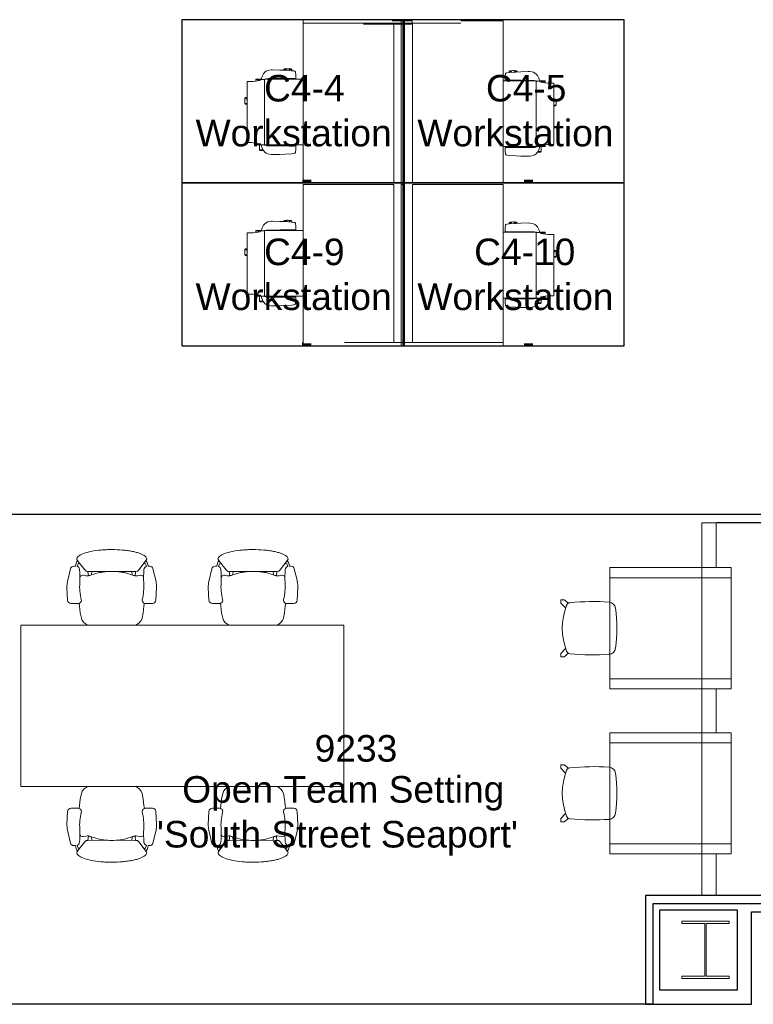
# Model space of a CAD drawing. Header units: inches. Extents: x -1 to 4727, y -3 to 1727.
# Tile 44 of 163: x 1258 to 1476, y 1146 to 1439. Entities that reach past the tile are written whole.
import ezdxf

# ---------------------------------------------------------------- set-up
doc = ezdxf.new("R2010")
doc.units = ezdxf.units.IN
doc.header["$LTSCALE"] = 42
doc.header["$MEASUREMENT"] = 0
doc.layers.get('0').update_dxf_attribs({"linetype": 'CONTINUOUS'})
for name, color, linetype in [('I-FURN', 8, 'CONTINUOUS'), ('I-FURN-CHAR', 9, 'CONTINUOUS'), ('I-WALL', 8, 'CONTINUOUS'), ('Room Names & IDs', 7, 'CONTINUOUS'), ('S-COLS', 7, 'CONTINUOUS'), ('triLabelLayer', 7, 'CONTINUOUS'), ('triSpaceLayer', 7, 'CONTINUOUS')]:
    doc.layers.add(name, color=color, linetype=linetype)
doc.styles.add('PDF Helvetica', font='Helvetica.ttf')
doc.styles.get("Standard").update_dxf_attribs({"font": 'romans.shx'})

# ---------------------------------------------------------------- blocks, each defined once
blk = doc.blocks.new('Chair - Task - Herman Miller - Aeron - Default-V308-FURNITURE PLAN - FLOOR 09 - WEST')
at = {"lineweight": 9}
for p, q in [((-5.69, 12.24), (-1.86, 13.15)), ((-0.16, 13.31), (3.68, 13.11)), ((4.63, 12.11), (4.63, 10.03)), ((-8.29, 10.29), (-8.1, 10.14)), ((-7.44, 9.64), (-8.1, 10.14)), ((-7.44, 9.64), (-5.32, 8.01)), ((-6.97, 10.69), (-6.47, 10.79)), ((-6.39, 10.29), (-6.69, 10.2)), ((-6.47, 10.79), (-6.46, 11.29)), ((-3.74, 8.65), (-3.61, 9.19)), ((-3.61, 9.19), (-3.5, 9.32)), ((-3.5, 9.32), (-3.23, 9.47)), ((4.56, 9.69), (5.45, 9.57)), ((5.45, 9.57), (7.37, 9.36)), ((7.37, 9.36), (9.02, 8.99)), ((9.02, 8.99), (9.73, 8.75)), ((-5.32, 8.01), (-4.97, 7.6)), ((-4.97, 7.6), (-4.91, 7.07)), ((-3.57, 6.95), (-4.91, 7.07)), ((-4.91, 7.07), (-4.89, 1.3)), ((-4.91, 5.96), (-3.89, 6.02)), ((-4.56, 3.74), (-3.8, 6.31)), ((-3.8, 6.31), (-3.57, 6.9)), ((-3.74, 8.54), (-3.74, 8.65)), ((-3.63, 7.72), (-3.74, 8.54)), ((-3.57, 7.19), (-3.63, 7.72)), ((-3.57, 6.9), (-3.57, 7.19)), ((9.73, 8.75), (10.41, 8.19)), ((10.41, 8.19), (11.03, 7.34)), ((11.03, 7.34), (11.07, 7.25)), ((-4.89, 1.3), (-4.62, 3.39)), ((-4.62, 3.39), (-4.56, 3.74)), ((-4.89, -1.3), (-4.91, -7.07)), ((-4.62, -3.39), (-4.89, -1.3)), ((-4.56, -3.74), (-4.62, -3.39)), ((-3.8, -6.31), (-4.56, -3.74)), ((-5.32, -8.01), (-7.44, -9.64)), ((-4.97, -7.6), (-5.32, -8.01)), ((-4.91, -7.07), (-4.97, -7.6)), ((-4.91, -5.96), (-3.89, -6.02)), ((-3.57, -6.95), (-4.91, -7.07)), ((-3.57, -6.9), (-3.8, -6.31)), ((-3.74, -8.54), (-3.63, -7.72)), ((-3.74, -8.65), (-3.74, -8.54)), ((-3.61, -9.19), (-3.74, -8.65)), ((-3.63, -7.72), (-3.57, -7.19)), ((-3.57, -7.19), (-3.57, -6.9)), ((9.73, -8.75), (9.02, -8.99)), ((10.41, -8.19), (9.73, -8.75)), ((11.03, -7.34), (10.41, -8.19)), ((11.07, -7.25), (11.03, -7.34)), ((-8.1, -10.14), (-8.29, -10.29)), ((-8.1, -10.14), (-7.44, -9.64)), ((-6.47, -10.79), (-6.97, -10.69)), ((-6.69, -10.2), (-6.39, -10.29)), ((-6.46, -11.29), (-6.47, -10.79)), ((-3.5, -9.32), (-3.61, -9.19)), ((-3.23, -9.47), (-3.5, -9.32)), ((5.45, -9.57), (4.56, -9.69)), ((4.63, -10.03), (4.63, -12.11)), ((7.37, -9.36), (5.45, -9.57)), ((9.02, -8.99), (7.37, -9.36)), ((-1.86, -13.15), (-5.69, -12.24)), ((3.68, -13.11), (-0.16, -13.31))]:
    blk.add_line(p, q, dxfattribs=at)
for centre, radius, start, end in [((-5.46, 11.27), 1, 103.3925, 178.698), ((-0.47, 7.31), 6, 87.0643, 103.3925), ((3.63, 12.11), 1, 0, 87.0643), ((-8.57, 9.93), 0.45, 52.4809, 89.3775), ((-6.72, 8.74), 1.96, 97.4331, 134.5669), ((-6.33, 8.94), 1.31, 105.9454, 147.8944), ((-5.34, 10.69), 1.13, 200.7831, 264.9363), ((-3.13, 35.67), 26.21, 264.9363, 273.5466), ((-0.51, -6.46), 16, 75.7341, 93.5466), ((3.66, 9.96), 0.937, 255.7341, 335.4422), ((3.63, 10.03), 1, 332.4862, 0), ((17.99, -0.99), 22.97, 159.7776, 162.2357), ((27.52, 0), 32.43, 177.709, 182.291), ((17.99, 0.99), 22.97, 197.7643, 200.2224), ((-8.57, -9.93), 0.45, 270.6225, 307.5191), ((-6.72, -8.74), 1.96, 225.4331, 262.5669), ((-6.33, -8.94), 1.31, 212.1056, 254.0546), ((-5.46, -11.27), 1, 181.302, 256.6075), ((-5.34, -10.69), 1.13, 95.0637, 159.2169), ((-3.13, -35.67), 26.21, 86.4534, 95.0637), ((-0.51, 6.46), 16, 266.4534, 284.2659), ((3.66, -9.96), 0.937, 24.5578, 104.2659), ((3.63, -10.03), 1, 0, 27.5138), ((-0.47, -7.31), 6, 256.6075, 272.9357), ((3.63, -12.11), 1, 272.9357, 0)]:
    blk.add_arc(centre, radius, start, end, dxfattribs=at)
blk.add_open_spline([(-8.56, -10.38), (-8.71, -10.38), (-9.01, -10.3), (-9.59, -9.79), (-10.25, -8.54), (-10.89, -6.21), (-11.23, -3.75), (-11.37, -1.63), (-11.42, 0.54), (-11.32, 2.72), (-11.1, 4.73), (-10.86, 6.13), (-10.57, 7.37), (-10.23, 8.44), (-9.85, 9.29), (-9.44, 9.92), (-9.01, 10.3), (-8.71, 10.38), (-8.56, 10.38)], degree=3, knots=[-1, -1, -1, -1, -0.95, -0.9, -0.8, -0.7, -0.6, -0.55, -0.5, -0.4, -0.35, -0.3, -0.25, -0.2, -0.15, -0.1, -0.05, 0, 0, 0, 0], dxfattribs=at)
blk = doc.blocks.new('Community Table - Cisco 8_ x 4_-2899156-FURNITURE PLAN - FLOOR 09 - WEST')
at = {"lineweight": 9}
for p, q in [((24, 48), (-24, 48)), ((-24, 48), (-24, -48)), ((24, -48), (24, 48)), ((-24, -48), (24, -48))]:
    blk.add_line(p, q, dxfattribs=at)
blk = doc.blocks.new('Circo_Chair-Davis_Furniture - Type Catalog Family-1568744-FURNITURE PLAN - FLOOR 09 - WEST')
at = {"lineweight": 9}
for p, q in [((-7.45, -6.34), (-8.46, -7.66)), ((-8.46, -7.66), (-8.46, -8.64)), ((-8.46, -8.64), (-7.48, -8.64)), ((-7.48, -8.64), (-6.03, -7.19)), ((7.48, -8.64), (6.03, -7.19)), ((7.45, -6.34), (8.46, -7.66)), ((8.46, -8.64), (7.48, -8.64)), ((8.46, -7.66), (8.46, -8.64))]:
    blk.add_line(p, q, dxfattribs=at)
for centre, radius, start, end in [((-5.69, 5.63), 2.06, 97.3458, 175.9446), ((0, -38.52), 46.57, 82.6542, 97.3458), ((5.69, 5.63), 2.06, 4.0554, 82.6542), ((60.58, 0.93), 68.5, 175.9446, 185.7028), ((-60.58, 0.93), 68.5, 354.2972, 4.0554), ((-6.43, -5.82), 1.15, 183.1206, 248.6818), ((0, 10.67), 18.84, 248.6818, 291.3182), ((0, 10.67), 18.84, 248.6818, 291.3182), ((0, 10.67), 18.84, 248.6818, 291.3182), ((0, 10.67), 18.84, 248.6818, 291.3182), ((0, 10.67), 18.84, 248.6818, 291.3182), ((0, 10.67), 18.84, 248.6818, 291.3182), ((0, 10.67), 18.84, 248.6818, 291.3182), ((6.43, -5.82), 1.15, 291.3182, 356.8794)]:
    blk.add_arc(centre, radius, start, end, dxfattribs=at)
blk = doc.blocks.new('Furniture - Table - Cafe - WCI - Regency_Bistro booth table - 35x36-4973360-FURNITURE PLAN - FLOOR 09 - WEST')
at = {"lineweight": 9}
for p, q in [((20.87, 18), (-15.13, 18)), ((-15.13, 18), (-15.13, -18)), ((20.87, -18), (20.87, 18)), ((-15.13, 15), (20.87, 15)), ((-15.13, -15), (-15.13, 15)), ((20.87, 15), (20.87, -15)), ((20.87, -15), (-15.13, -15)), ((-15.13, -18), (20.87, -18))]:
    blk.add_line(p, q, dxfattribs=at)
blk = doc.blocks.new('Banquette - Single - Upholstered Only-28in - 9 6-V310-FURNITURE PLAN - FLOOR 09 - WEST')
at = {"lineweight": 9}
for p, q in [((-57, 23.75), (-57, 19.75)), ((54.84, 24), (-56.75, 24)), ((-52, 24), (50, 24)), ((-56, 21.23), (-56, 18.34)), ((-56, 19.75), (-56, 21.11)), ((54.84, 21.36), (-55.87, 21.36)), ((-55.75, 21.36), (54.84, 21.36)), ((-56.75, 19.5), (-56.25, 19.5)), ((-55.88, 18.22), (54.84, 18.22)), ((-55.88, 18.22), (-55.88, -4.27)), ((-56, 0.57), (-56, 0.5)), ((-56, 0.5), (-56, 0.54)), ((-56, 0.38), (-56, 0.45)), ((-55.88, 0.21), (-55.88, -4.27)), ((-55.63, 0), (-42.57, 0)), ((-6.57, 0), (6.49, 0)), ((42.49, 0), (54.84, 0)), ((-55.88, -4.27), (54.84, -4.27)), ((-55.88, -4.27), (-42.57, -4.27)), ((-6.57, -4.27), (6.49, -4.27)), ((42.49, -4.27), (54.84, -4.27))]:
    blk.add_line(p, q, dxfattribs=at)
at = {"lineweight": 9, "flags": 128}
for points in [[(-56, 18.3), (-56, 18.14), (-56, 17.98), (-56, 17.81), (-56, 17.64), (-56, 17.46), (-56, 17.28), (-56, 17.1), (-56, 16.92), (-56, 16.73), (-56, 16.55), (-56, 16.49)], [(-56, 16.49), (-56, 15.87), (-56, 15.24), (-56, 14.9)], [(-56, 14.9), (-56, 12.53), (-56, 10.17), (-56, 7.79), (-56, 5.42), (-56, 3.99)], [(-56, 3.99), (-56, 3.42), (-56, 2.86), (-56, 2.31), (-56, 1.75), (-56, 1.21), (-56, 0.67), (-56, 0.58)], [(-56, 0.58), (-56, 0.58), (-56, 0.57), (-56, 0.56), (-56, 0.55), (-56, 0.54), (-56, 0.53), (-56, 0.52), (-56, 0.51), (-56, 0.51), (-56, 0.5), (-56, 0.49), (-56, 0.48), (-56, 0.48), (-56, 0.47), (-56, 0.47), (-56, 0.46), (-56, 0.45), (-56, 0.45), (-56, 0.44), (-56, 0.44), (-56, 0.44), (-56, 0.43), (-56, 0.43), (-56, 0.43), (-56, 0.42), (-56, 0.42), (-56, 0.42)], [(-56, 0.45), (-56, 0.45), (-56, 0.45), (-56, 0.45), (-56, 0.46), (-56, 0.46), (-56, 0.46), (-56, 0.47), (-56, 0.47), (-56, 0.48), (-56, 0.48), (-56, 0.49), (-56, 0.5)], [(-56, 0.42), (-56, 0.4), (-56, 0.39), (-56, 0.38), (-56, 0.38), (-56, 0.38)], [(-55.63, 0), (-55.64, 0), (-55.65, 0), (-55.67, 0), (-55.68, 0), (-55.7, 0.01), (-55.71, 0.01), (-55.73, 0.01), (-55.74, 0.02), (-55.76, 0.02), (-55.77, 0.03), (-55.78, 0.04), (-55.8, 0.04), (-55.81, 0.05), (-55.82, 0.06), (-55.84, 0.07), (-55.85, 0.07), (-55.86, 0.08), (-55.87, 0.09), (-55.88, 0.1), (-55.89, 0.11), (-55.9, 0.12), (-55.91, 0.14), (-55.92, 0.15), (-55.93, 0.16), (-55.94, 0.17), (-55.95, 0.19), (-55.96, 0.2), (-55.96, 0.21), (-55.97, 0.23), (-55.97, 0.24), (-55.98, 0.25), (-55.98, 0.27), (-55.99, 0.28), (-55.99, 0.3), (-55.99, 0.31), (-56, 0.33), (-56, 0.34), (-56, 0.36), (-56, 0.37), (-56, 0.38)]]:
    blk.add_lwpolyline(points, dxfattribs=at)
at = {"lineweight": 9}
for centre, radius, start, end in [((-56.75, 23.75), 0.25, 90, 180), ((-55.75, 21.11), 0.25, 90, 180), ((-55.87, 21.23), 0.13, 90, 180), ((-56.75, 19.75), 0.25, 180, 270), ((-56.25, 19.75), 0.25, 270, 0), ((-55.88, 18.34), 0.12, 180, 270)]:
    blk.add_arc(centre, radius, start, end, dxfattribs=at)
blk = doc.blocks.new('CISCO 4 pack Antenna-Revised 3_28_21 - CISCO 4 pack Antenna-Revised 3_28_21-8497353-FURNITURE PLAN - FLOOR 09 - WEST')
at = {"lineweight": 9}
for p, q in [((-161.4, 32.62), (-162.4, 32.62)), ((-162.4, 32.57), (-162.4, 32.62)), ((-162.4, 15.21), (-162.4, 32.57)), ((-114.39, 32.36), (-162.39, 32.36)), ((-162.39, 32.36), (-162.39, 20.09)), ((-161.4, 32.62), (-161.4, 32.57)), ((-161.4, 32.57), (-161.4, 32.36)), ((-114.39, 5.49), (-114.39, 32.36)), ((-66.4, 32.36), (-113.75, 32.36)), ((-113.75, 32.36), (-113.75, 5.49)), ((-66.4, -5.93), (-66.4, 32.36)), ((-66.4, 32.36), (-65.4, 32.36)), ((-65.4, 32.36), (-65.4, -5.93)), ((-161.4, 20.09), (-161.4, 15.21)), ((-162.4, 11.58), (-162.4, 15.21)), ((-161.4, 15.21), (-161.4, 11.58)), ((-66.75, 9.58), (-66.75, 14.46)), ((-162.4, -27.01), (-162.4, 11.58)), ((-161.4, 11.58), (-161.4, -27.01)), ((-66.75, 5.94), (-66.75, 9.58)), ((-66.75, -0.01), (-66.75, 5.94)), ((-65.75, 5.94), (-65.75, -0.01)), ((-114.4, 3.24), (-162.4, 3.24)), ((-162.4, 3.24), (-162.4, 2.24)), ((-161.4, 5.49), (-114.39, 5.49)), ((-114.4, 2.24), (-114.4, 3.24)), ((-65.75, 3.24), (-114.4, 3.24)), ((-114.4, 3.24), (-114.4, 2.24)), ((-113.75, 5.49), (-66.75, 5.49)), ((-65.75, 2.24), (-65.75, 3.24)), ((-162.4, 2.24), (-114.4, 2.24)), ((-114.4, 2.24), (-65.75, 2.24)), ((-114.39, -0.14), (-161.4, -0.14)), ((-114.39, -27.01), (-114.39, -0.14)), ((-66.4, -0.14), (-113.75, -0.14)), ((-113.75, -0.14), (-113.75, -27.01)), ((-65.75, -0.01), (-66.75, -0.01)), ((-66.4, -9.56), (-66.4, -5.93)), ((-65.4, -5.93), (-65.4, -9.56)), ((-66.4, -14.44), (-66.4, -9.56)), ((-65.4, -9.56), (-65.4, -26.92)), ((-65.75, -27.01), (-65.75, -14.44)), ((-161.4, -27.01), (-162.4, -27.01)), ((-161.4, -27.01), (-114.39, -27.01)), ((-113.75, -27.01), (-65.75, -27.01)), ((-65.75, -26.97), (-65.4, -26.97)), ((-65.4, -26.92), (-65.4, -26.97))]:
    blk.add_line(p, q, dxfattribs=at)
at = {"layer": 'I-FURN-CHAR', "lineweight": 9}
for p, q in [((-146.99, 47.21), (-147.28, 45.18)), ((-146.95, 47.76), (-146.99, 47.21)), ((-128.77, 49.07), (-146.95, 49.07)), ((-146.95, 49.07), (-146.95, 47.76)), ((-135.52, 49.62), (-135.29, 49.75)), ((-135.52, 49.07), (-135.52, 49.62)), ((-135.29, 49.75), (-133.71, 49.75)), ((-135.29, 49.75), (-135.29, 49.07)), ((-133.52, 49.57), (-133.71, 49.75)), ((-133.71, 49.75), (-133.71, 49.11)), ((-133.52, 49.07), (-133.52, 49.57)), ((-128.77, 47.25), (-128.77, 49.07)), ((-128.46, 45.18), (-128.77, 47.25)), ((-101.99, 47.21), (-102.28, 45.18)), ((-101.95, 47.76), (-101.99, 47.21)), ((-83.77, 49.07), (-101.95, 49.07)), ((-101.95, 49.07), (-101.95, 47.76)), ((-90.52, 49.62), (-90.29, 49.75)), ((-90.52, 49.07), (-90.52, 49.62)), ((-90.29, 49.75), (-88.71, 49.75)), ((-90.29, 49.75), (-90.29, 49.07)), ((-88.52, 49.57), (-88.71, 49.75)), ((-88.71, 49.75), (-88.71, 49.11)), ((-88.52, 49.07), (-88.52, 49.57)), ((-83.77, 47.25), (-83.77, 49.07)), ((-83.46, 45.18), (-83.77, 47.25)), ((-149.3, 44.19), (-149.76, 43.78)), ((-148.55, 44.56), (-149.3, 44.19)), ((-149.27, 45.19), (-149.04, 45.33)), ((-149.27, 45.19), (-149.27, 44.2)), ((-149.04, 45.33), (-147.57, 45.33)), ((-149.04, 44.32), (-149.04, 45.33)), ((-147.61, 44.93), (-148.55, 44.56)), ((-147.73, 43.77), (-147.61, 43.93)), ((-147.28, 45.18), (-147.61, 44.98)), ((-147.61, 44.98), (-147.61, 44.93)), ((-147.61, 43.93), (-147.61, 44.93)), ((-147.61, 43.93), (-147.61, 32.36)), ((-147.57, 46.47), (-147.09, 46.47)), ((-147.57, 45.33), (-147.57, 46.47)), ((-147.57, 45.01), (-147.57, 45.33)), ((-147.56, 46.42), (-147.1, 46.42)), ((-128.65, 46.47), (-128.09, 46.47)), ((-128.64, 46.42), (-128.13, 46.42)), ((-128.07, 44.97), (-128.46, 45.18)), ((-127.24, 44.56), (-128.18, 44.93)), ((-128.18, 44.93), (-128.18, 43.93)), ((-128.18, 43.93), (-128.06, 43.77)), ((-128.13, 46.42), (-128.09, 46.47)), ((-128.07, 44.97), (-128.07, 46.44)), ((-128.07, 44.88), (-128.07, 44.97)), ((-126.49, 44.19), (-127.24, 44.56)), ((-126.04, 43.78), (-126.49, 44.19)), ((-104.3, 44.19), (-104.76, 43.78)), ((-103.55, 44.56), (-104.3, 44.19)), ((-104.27, 45.19), (-104.04, 45.33)), ((-104.27, 45.19), (-104.27, 44.2)), ((-104.04, 45.33), (-102.57, 45.33)), ((-104.04, 44.32), (-104.04, 45.33)), ((-102.61, 44.93), (-103.55, 44.56)), ((-102.73, 43.77), (-102.61, 43.93)), ((-102.28, 45.18), (-102.61, 44.98)), ((-102.61, 44.98), (-102.61, 44.93)), ((-102.61, 43.93), (-102.61, 44.93)), ((-102.61, 43.93), (-102.61, 32.36)), ((-102.57, 46.47), (-102.09, 46.47)), ((-102.57, 45.33), (-102.57, 46.47)), ((-102.57, 45.01), (-102.57, 45.33)), ((-102.56, 46.42), (-102.1, 46.42)), ((-83.65, 46.47), (-83.09, 46.47)), ((-83.64, 46.42), (-83.13, 46.42)), ((-83.07, 44.97), (-83.46, 45.18)), ((-82.24, 44.56), (-83.18, 44.93)), ((-83.18, 44.93), (-83.18, 43.93)), ((-83.18, 43.93), (-83.06, 43.77)), ((-83.13, 46.42), (-83.09, 46.47)), ((-83.07, 44.97), (-83.07, 46.44)), ((-83.07, 44.88), (-83.07, 44.97)), ((-81.49, 44.19), (-82.24, 44.56)), ((-81.04, 43.78), (-81.49, 44.19)), ((-150.47, 41.89), (-150.48, 41.47)), ((-150.48, 41.47), (-150.44, 39.3)), ((-150.27, 42.99), (-150.47, 41.89)), ((-150.05, 43.41), (-150.27, 42.99)), ((-149.76, 43.78), (-150.05, 43.41)), ((-147.89, 39.3), (-147.87, 41.8)), ((-147.87, 42.81), (-147.84, 43.26)), ((-147.87, 41.8), (-147.87, 42.81)), ((-147.61, 42.93), (-147.86, 42.93)), ((-147.84, 43.26), (-147.73, 43.77)), ((-147.61, 43.31), (-147.79, 43.44)), ((-147.61, 43.85), (-128.18, 43.85)), ((-128.07, 32.36), (-128.07, 43.78)), ((-128.06, 43.77), (-127.96, 43.26)), ((-127.96, 43.26), (-127.93, 42.81)), ((-127.93, 42.81), (-127.93, 41.8)), ((-127.93, 41.8), (-127.91, 39.3)), ((-125.74, 43.41), (-126.04, 43.78)), ((-125.52, 42.99), (-125.74, 43.41)), ((-125.33, 41.89), (-125.52, 42.99)), ((-125.36, 39.3), (-125.32, 41.47)), ((-125.32, 41.47), (-125.33, 41.89)), ((-105.47, 41.89), (-105.48, 41.47)), ((-105.48, 41.47), (-105.44, 39.3)), ((-105.27, 42.99), (-105.47, 41.89)), ((-105.05, 43.41), (-105.27, 42.99)), ((-104.76, 43.78), (-105.05, 43.41)), ((-102.89, 39.3), (-102.87, 41.8)), ((-102.87, 42.81), (-102.84, 43.26)), ((-102.87, 41.8), (-102.87, 42.81)), ((-102.61, 42.93), (-102.86, 42.93)), ((-102.84, 43.26), (-102.73, 43.77)), ((-102.61, 43.31), (-102.79, 43.44)), ((-102.61, 43.85), (-83.18, 43.85)), ((-83.07, 32.36), (-83.07, 43.78)), ((-83.06, 43.77), (-82.96, 43.26)), ((-82.96, 43.26), (-82.93, 42.81)), ((-82.93, 42.81), (-82.93, 41.8)), ((-82.93, 41.8), (-82.91, 39.3)), ((-80.74, 43.41), (-81.04, 43.78)), ((-80.52, 42.99), (-80.74, 43.41)), ((-80.33, 41.89), (-80.52, 42.99)), ((-80.36, 39.3), (-80.32, 41.47)), ((-80.32, 41.47), (-80.33, 41.89)), ((-150.44, 39.3), (-150.36, 37.73)), ((-147.91, 34.67), (-147.89, 39.3)), ((-147.61, 38.22), (-147.89, 38.22)), ((-147.61, 38.11), (-147.89, 38.11)), ((-128.07, 38.22), (-127.89, 38.22)), ((-128.07, 38.11), (-127.9, 38.11)), ((-127.91, 39.3), (-127.89, 34.67)), ((-125.43, 37.73), (-125.36, 39.3)), ((-125.24, 38.14), (-125.41, 38.14)), ((-125.05, 37.95), (-125.24, 38.14)), ((-125.24, 38.14), (-125.24, 37.36)), ((-105.44, 39.3), (-105.36, 37.73)), ((-102.91, 34.67), (-102.89, 39.3)), ((-102.61, 38.22), (-102.89, 38.22)), ((-102.61, 38.11), (-102.89, 38.11)), ((-83.07, 38.22), (-82.89, 38.22)), ((-83.07, 38.11), (-82.9, 38.11)), ((-82.91, 39.3), (-82.89, 34.67)), ((-80.43, 37.73), (-80.36, 39.3)), ((-80.24, 38.14), (-80.41, 38.14)), ((-80.05, 37.95), (-80.24, 38.14)), ((-80.24, 38.14), (-80.24, 37.36)), ((-150.36, 37.73), (-150.23, 35.86)), ((-150.23, 35.86), (-150.15, 35.14)), ((-150.15, 35.14), (-150.06, 34.87)), ((-147.61, 37.05), (-147.9, 37.05)), ((-128.07, 37.05), (-127.9, 37.05)), ((-127.92, 36.34), (-128.07, 36.34)), ((-125.73, 34.87), (-125.64, 35.14)), ((-125.64, 35.14), (-125.56, 35.86)), ((-125.58, 35.74), (-125.24, 35.74)), ((-125.56, 35.86), (-125.43, 37.73)), ((-125.24, 35.74), (-125.24, 36.45)), ((-125.24, 35.74), (-125.05, 35.93)), ((-125.05, 37.19), (-125.05, 37.95)), ((-125.05, 35.93), (-125.05, 36.62)), ((-105.36, 37.73), (-105.23, 35.86)), ((-105.23, 35.86), (-105.15, 35.14)), ((-105.15, 35.14), (-105.06, 34.87)), ((-102.61, 37.05), (-102.9, 37.05)), ((-83.07, 37.05), (-82.9, 37.05)), ((-82.92, 36.34), (-83.07, 36.34)), ((-80.73, 34.87), (-80.64, 35.14)), ((-80.64, 35.14), (-80.56, 35.86)), ((-80.58, 35.74), (-80.24, 35.74)), ((-80.56, 35.86), (-80.43, 37.73)), ((-80.24, 35.74), (-80.24, 36.45)), ((-80.24, 35.74), (-80.05, 35.93)), ((-80.05, 37.19), (-80.05, 37.95)), ((-80.05, 35.93), (-80.05, 36.62)), ((-150.06, 34.87), (-149.98, 34.75)), ((-149.98, 34.75), (-149.9, 34.69)), ((-149.9, 34.69), (-148.9, 34.56)), ((-148.9, 34.56), (-148.02, 34.58)), ((-148.02, 34.58), (-147.91, 34.67)), ((-127.89, 34.67), (-127.78, 34.58)), ((-127.78, 34.58), (-126.9, 34.56)), ((-126.9, 34.56), (-125.9, 34.69)), ((-125.9, 34.69), (-125.81, 34.75)), ((-125.81, 34.75), (-125.73, 34.87)), ((-105.06, 34.87), (-104.98, 34.75)), ((-104.98, 34.75), (-104.9, 34.69)), ((-104.9, 34.69), (-103.9, 34.56)), ((-103.9, 34.56), (-103.02, 34.58)), ((-103.02, 34.58), (-102.91, 34.67)), ((-82.89, 34.67), (-82.78, 34.58)), ((-82.78, 34.58), (-81.9, 34.56)), ((-81.9, 34.56), (-80.9, 34.69)), ((-80.9, 34.69), (-80.81, 34.75)), ((-80.81, 34.75), (-80.73, 34.87)), ((-150.88, -30.76), (-150.75, -28.89)), ((-150.75, -28.89), (-150.67, -28.17)), ((-150.67, -28.17), (-150.58, -27.9)), ((-150.58, -27.9), (-150.5, -27.78)), ((-150.5, -27.78), (-150.41, -27.72)), ((-150.41, -27.72), (-149.42, -27.59)), ((-149.42, -27.59), (-148.54, -27.61)), ((-148.54, -27.61), (-148.43, -27.7)), ((-148.43, -27.7), (-148.41, -32.33)), ((-148.13, -36.92), (-148.13, -27.01)), ((-128.59, -27.01), (-128.59, -36.81)), ((-128.42, -32.33), (-128.4, -27.7)), ((-128.4, -27.7), (-128.3, -27.61)), ((-128.3, -27.61), (-127.42, -27.59)), ((-127.42, -27.59), (-126.42, -27.72)), ((-126.42, -27.72), (-126.33, -27.78)), ((-126.33, -27.78), (-126.25, -27.9)), ((-126.25, -27.9), (-126.16, -28.17)), ((-126.16, -28.17), (-126.08, -28.89)), ((-126.09, -28.77), (-125.76, -28.77)), ((-126.08, -28.89), (-125.95, -30.76)), ((-125.76, -28.77), (-125.57, -28.95)), ((-125.76, -28.77), (-125.76, -29.48)), ((-125.57, -28.95), (-125.57, -29.65)), ((-105.88, -30.76), (-105.75, -28.89)), ((-105.75, -28.89), (-105.67, -28.17)), ((-105.67, -28.17), (-105.58, -27.9)), ((-105.58, -27.9), (-105.5, -27.78)), ((-105.5, -27.78), (-105.41, -27.72)), ((-105.41, -27.72), (-104.42, -27.59)), ((-104.42, -27.59), (-103.54, -27.61)), ((-103.54, -27.61), (-103.43, -27.7)), ((-103.43, -27.7), (-103.41, -32.33)), ((-103.13, -36.92), (-103.13, -27.01)), ((-83.59, -27.01), (-83.59, -36.81)), ((-83.42, -32.33), (-83.4, -27.7)), ((-83.4, -27.7), (-83.3, -27.61)), ((-83.3, -27.61), (-82.42, -27.59)), ((-82.42, -27.59), (-81.42, -27.72)), ((-81.42, -27.72), (-81.33, -27.78)), ((-81.33, -27.78), (-81.25, -27.9)), ((-81.25, -27.9), (-81.16, -28.17)), ((-81.16, -28.17), (-81.08, -28.89)), ((-81.09, -28.77), (-80.76, -28.77)), ((-81.08, -28.89), (-80.95, -30.76)), ((-80.76, -28.77), (-80.57, -28.95)), ((-80.76, -28.77), (-80.76, -29.48)), ((-80.57, -28.95), (-80.57, -29.65)), ((-150.96, -32.33), (-150.88, -30.76)), ((-148.13, -30.08), (-148.42, -30.08)), ((-148.13, -31.14), (-148.41, -31.14)), ((-148.13, -31.25), (-148.41, -31.25)), ((-128.44, -29.37), (-128.59, -29.37)), ((-128.59, -30.08), (-128.41, -30.08)), ((-128.59, -31.14), (-128.42, -31.14)), ((-128.59, -31.25), (-128.41, -31.25)), ((-125.95, -30.76), (-125.87, -32.33)), ((-125.76, -31.17), (-125.93, -31.17)), ((-125.76, -31.17), (-125.76, -30.39)), ((-125.57, -30.98), (-125.76, -31.17)), ((-125.57, -30.22), (-125.57, -30.98)), ((-105.96, -32.33), (-105.88, -30.76)), ((-103.13, -30.08), (-103.42, -30.08)), ((-103.13, -31.14), (-103.41, -31.14)), ((-103.13, -31.25), (-103.41, -31.25)), ((-83.44, -29.37), (-83.59, -29.37)), ((-83.59, -30.08), (-83.41, -30.08)), ((-83.59, -31.14), (-83.42, -31.14)), ((-83.59, -31.25), (-83.41, -31.25)), ((-80.95, -30.76), (-80.87, -32.33)), ((-80.76, -31.17), (-80.93, -31.17)), ((-80.76, -31.17), (-80.76, -30.39)), ((-80.57, -30.98), (-80.76, -31.17)), ((-80.57, -30.22), (-80.57, -30.98)), ((-151, -34.5), (-150.96, -32.33)), ((-150.99, -34.92), (-151, -34.5)), ((-150.79, -36.02), (-150.99, -34.92)), ((-148.41, -32.33), (-148.39, -34.83)), ((-148.39, -34.83), (-148.39, -35.84)), ((-128.44, -34.83), (-128.42, -32.33)), ((-128.44, -35.84), (-128.44, -34.83)), ((-125.84, -34.92), (-126.04, -36.02)), ((-125.87, -32.33), (-125.83, -34.5)), ((-125.83, -34.5), (-125.84, -34.92)), ((-106, -34.5), (-105.96, -32.33)), ((-105.99, -34.92), (-106, -34.5)), ((-105.79, -36.02), (-105.99, -34.92)), ((-103.41, -32.33), (-103.39, -34.83)), ((-103.39, -34.83), (-103.39, -35.84)), ((-83.44, -34.83), (-83.42, -32.33)), ((-83.44, -35.84), (-83.44, -34.83)), ((-80.84, -34.92), (-81.04, -36.02)), ((-80.87, -32.33), (-80.83, -34.5)), ((-80.83, -34.5), (-80.84, -34.92)), ((-150.57, -36.44), (-150.79, -36.02)), ((-150.28, -36.81), (-150.57, -36.44)), ((-149.82, -37.22), (-150.28, -36.81)), ((-149.07, -37.59), (-149.82, -37.22)), ((-149.79, -38.22), (-149.79, -37.23)), ((-149.56, -37.35), (-149.56, -38.36)), ((-148.13, -37.96), (-149.07, -37.59)), ((-148.39, -35.84), (-148.36, -36.29)), ((-148.13, -35.96), (-148.38, -35.96)), ((-148.36, -36.29), (-148.25, -36.8)), ((-148.13, -36.34), (-148.3, -36.47)), ((-148.25, -36.8), (-148.13, -36.96)), ((-148.13, -36.88), (-128.7, -36.88)), ((-148.13, -36.96), (-148.13, -37.96)), ((-148.13, -38.01), (-148.13, -37.96)), ((-147.8, -38.21), (-148.13, -38.01)), ((-148.09, -38.03), (-148.09, -38.36)), ((-128.59, -38), (-128.97, -38.21)), ((-128.7, -36.96), (-128.58, -36.8)), ((-128.7, -37.96), (-128.7, -36.96)), ((-127.76, -37.59), (-128.7, -37.96)), ((-128.59, -37.91), (-128.59, -38)), ((-128.59, -38), (-128.59, -39.46)), ((-128.58, -36.8), (-128.47, -36.29)), ((-128.47, -36.29), (-128.44, -35.84)), ((-127.01, -37.22), (-127.76, -37.59)), ((-126.56, -36.81), (-127.01, -37.22)), ((-126.26, -36.44), (-126.56, -36.81)), ((-126.04, -36.02), (-126.26, -36.44)), ((-105.57, -36.44), (-105.79, -36.02)), ((-105.28, -36.81), (-105.57, -36.44)), ((-104.82, -37.22), (-105.28, -36.81)), ((-104.07, -37.59), (-104.82, -37.22)), ((-104.79, -38.22), (-104.79, -37.23)), ((-104.56, -37.35), (-104.56, -38.36)), ((-103.13, -37.96), (-104.07, -37.59)), ((-103.39, -35.84), (-103.36, -36.29)), ((-103.13, -35.96), (-103.38, -35.96)), ((-103.36, -36.29), (-103.25, -36.8)), ((-103.13, -36.34), (-103.3, -36.47)), ((-103.25, -36.8), (-103.13, -36.96)), ((-103.13, -36.88), (-83.7, -36.88)), ((-103.13, -36.96), (-103.13, -37.96)), ((-103.13, -38.01), (-103.13, -37.96)), ((-102.8, -38.21), (-103.13, -38.01)), ((-103.09, -38.03), (-103.09, -38.36)), ((-83.59, -38), (-83.97, -38.21)), ((-83.7, -36.96), (-83.58, -36.8)), ((-83.7, -37.96), (-83.7, -36.96)), ((-82.76, -37.59), (-83.7, -37.96)), ((-83.59, -37.91), (-83.59, -38)), ((-83.59, -38), (-83.59, -39.46)), ((-83.58, -36.8), (-83.47, -36.29)), ((-83.47, -36.29), (-83.44, -35.84)), ((-82.01, -37.22), (-82.76, -37.59)), ((-81.56, -36.81), (-82.01, -37.22)), ((-81.26, -36.44), (-81.56, -36.81)), ((-81.04, -36.02), (-81.26, -36.44)), ((-149.79, -38.22), (-149.56, -38.36)), ((-149.56, -38.36), (-148.09, -38.36)), ((-148.09, -38.36), (-148.09, -39.5)), ((-148.09, -39.5), (-147.61, -39.5)), ((-148.08, -39.45), (-147.62, -39.45)), ((-147.51, -40.23), (-147.8, -38.21)), ((-147.47, -40.79), (-147.51, -40.23)), ((-147.47, -42.1), (-147.47, -40.79)), ((-128.97, -38.21), (-129.28, -40.28)), ((-129.28, -40.28), (-129.28, -42.1)), ((-129.17, -39.5), (-128.61, -39.5)), ((-129.16, -39.45), (-128.64, -39.45)), ((-128.64, -39.45), (-128.61, -39.5)), ((-104.79, -38.22), (-104.56, -38.36)), ((-104.56, -38.36), (-103.09, -38.36)), ((-103.09, -38.36), (-103.09, -39.5)), ((-103.09, -39.5), (-102.61, -39.5)), ((-103.08, -39.45), (-102.62, -39.45)), ((-102.51, -40.23), (-102.8, -38.21)), ((-102.47, -40.79), (-102.51, -40.23)), ((-102.47, -42.1), (-102.47, -40.79)), ((-83.97, -38.21), (-84.28, -40.28)), ((-84.28, -40.28), (-84.28, -42.1)), ((-84.17, -39.5), (-83.61, -39.5)), ((-84.16, -39.45), (-83.64, -39.45)), ((-83.64, -39.45), (-83.61, -39.5)), ((-129.28, -42.1), (-147.47, -42.1)), ((-136.04, -42.1), (-136.04, -42.64)), ((-136.04, -42.64), (-135.81, -42.78)), ((-135.81, -42.78), (-135.81, -42.1)), ((-135.81, -42.78), (-134.23, -42.78)), ((-134.23, -42.78), (-134.23, -42.14)), ((-134.04, -42.59), (-134.23, -42.78)), ((-134.04, -42.1), (-134.04, -42.59)), ((-84.28, -42.1), (-102.47, -42.1)), ((-91.04, -42.1), (-91.04, -42.64)), ((-91.04, -42.64), (-90.81, -42.78)), ((-90.81, -42.78), (-90.81, -42.1)), ((-90.81, -42.78), (-89.23, -42.78)), ((-89.23, -42.78), (-89.23, -42.14)), ((-89.04, -42.59), (-89.23, -42.78)), ((-89.04, -42.1), (-89.04, -42.59))]:
    blk.add_line(p, q, dxfattribs=at)
for centre, radius, start, end in [((-134.02, 48.73), 0.494, 43.5516, 136.4484), ((-89.02, 48.73), 0.494, 43.5516, 136.4484), ((-125.48, 36.91), 0.512, 265.1528, 86.9807), ((-80.48, 36.91), 0.512, 265.1528, 86.9807), ((-125.99, -29.93), 0.512, 273.0193, 94.8472), ((-80.99, -29.93), 0.512, 273.0193, 94.8472), ((-134.54, -41.76), 0.494, 223.5516, 316.4484), ((-89.54, -41.76), 0.494, 223.5516, 316.4484)]:
    blk.add_arc(centre, radius, start, end, dxfattribs=at)
for points, knots in [([(-147.57, 46.45), (-147.55, 46.39), (-147.54, 46.35), (-147.53, 46.29), (-147.52, 46.22), (-147.52, 46.18), (-147.5, 45.97), (-147.49, 45.89), (-147.47, 45.74), (-147.46, 45.57), (-147.44, 45.49), (-147.43, 45.46), (-147.42, 45.44), (-147.41, 45.43), (-147.4, 45.43), (-147.38, 45.44), (-147.37, 45.46), (-147.35, 45.49), (-147.34, 45.53), (-147.29, 45.66), (-147.27, 45.74), (-147.22, 45.9), (-147.13, 46.21)], [0, 0, 0, 0, 0.0045107, 0.0092637, 0.01411, 0.0231371, 0.0323978, 0.0445134, 0.0556607, 0.0670359, 0.0749368, 0.0788585, 0.0807467, 0.0822818, 0.0834576, 0.0849338, 0.0869379, 0.0897739, 0.095705, 0.103182, 0.1138096, 0.1296694, 0.1296694, 0.1296694, 0.1296694]), ([(-128.13, 46.42), (-128.14, 46.37), (-128.15, 46.3), (-128.18, 46.09), (-128.2, 45.93), (-128.21, 45.83), (-128.24, 45.57), (-128.27, 45.48), (-128.28, 45.43), (-128.3, 45.42), (-128.31, 45.43), (-128.33, 45.45), (-128.38, 45.54), (-128.41, 45.61), (-128.48, 45.81), (-128.61, 46.21)], [0, 0, 0, 0, 0.0092837, 0.0216367, 0.0350525, 0.0495788, 0.0623812, 0.0735932, 0.0782307, 0.0805131, 0.0821195, 0.0860587, 0.0917295, 0.1026624, 0.122515, 0.122515, 0.122515, 0.122515]), ([(-102.57, 46.45), (-102.55, 46.39), (-102.54, 46.35), (-102.53, 46.29), (-102.52, 46.22), (-102.52, 46.18), (-102.5, 45.97), (-102.49, 45.89), (-102.47, 45.74), (-102.46, 45.57), (-102.44, 45.49), (-102.43, 45.46), (-102.42, 45.44), (-102.41, 45.43), (-102.4, 45.43), (-102.38, 45.44), (-102.37, 45.46), (-102.35, 45.49), (-102.34, 45.53), (-102.29, 45.66), (-102.27, 45.74), (-102.22, 45.9), (-102.13, 46.21)], [0, 0, 0, 0, 0.0045107, 0.0092637, 0.01411, 0.0231371, 0.0323978, 0.0445134, 0.0556607, 0.0670359, 0.0749368, 0.0788585, 0.0807467, 0.0822818, 0.0834576, 0.0849338, 0.0869379, 0.0897739, 0.095705, 0.103182, 0.1138096, 0.1296694, 0.1296694, 0.1296694, 0.1296694]), ([(-83.13, 46.42), (-83.14, 46.37), (-83.15, 46.3), (-83.18, 46.09), (-83.2, 45.93), (-83.21, 45.83), (-83.24, 45.57), (-83.27, 45.48), (-83.28, 45.43), (-83.3, 45.42), (-83.31, 45.43), (-83.33, 45.45), (-83.38, 45.54), (-83.41, 45.61), (-83.48, 45.81), (-83.61, 46.21)], [0, 0, 0, 0, 0.0092837, 0.0216367, 0.0350525, 0.0495788, 0.0623812, 0.0735932, 0.0782307, 0.0805131, 0.0821195, 0.0860587, 0.0917295, 0.1026624, 0.122515, 0.122515, 0.122515, 0.122515]), ([(-148.09, -39.48), (-148.07, -39.42), (-148.06, -39.38), (-148.05, -39.32), (-148.04, -39.25), (-148.04, -39.21), (-148.01, -39), (-148.01, -38.92), (-147.99, -38.77), (-147.97, -38.6), (-147.95, -38.51), (-147.95, -38.49), (-147.94, -38.46), (-147.92, -38.46), (-147.91, -38.46), (-147.9, -38.47), (-147.89, -38.49), (-147.87, -38.51), (-147.85, -38.56), (-147.81, -38.69), (-147.79, -38.77), (-147.74, -38.92), (-147.65, -39.24)], [0, 0, 0, 0, 0.0045107, 0.0092637, 0.01411, 0.0231371, 0.0323978, 0.0445134, 0.0556607, 0.0670359, 0.0749368, 0.0788585, 0.0807467, 0.0822818, 0.0834576, 0.0849338, 0.0869379, 0.0897739, 0.095705, 0.103182, 0.1138096, 0.1296694, 0.1296694, 0.1296694, 0.1296694]), ([(-128.64, -39.45), (-128.66, -39.4), (-128.67, -39.33), (-128.7, -39.12), (-128.72, -38.96), (-128.73, -38.85), (-128.76, -38.6), (-128.79, -38.51), (-128.8, -38.46), (-128.82, -38.45), (-128.83, -38.46), (-128.85, -38.47), (-128.9, -38.56), (-128.92, -38.64), (-129, -38.84), (-129.13, -39.24)], [0, 0, 0, 0, 0.0092837, 0.0216367, 0.0350525, 0.0495788, 0.0623812, 0.0735932, 0.0782307, 0.0805131, 0.0821195, 0.0860587, 0.0917295, 0.1026624, 0.122515, 0.122515, 0.122515, 0.122515]), ([(-103.09, -39.48), (-103.07, -39.42), (-103.06, -39.38), (-103.05, -39.32), (-103.04, -39.25), (-103.04, -39.21), (-103.01, -39), (-103.01, -38.92), (-102.99, -38.77), (-102.97, -38.6), (-102.95, -38.51), (-102.95, -38.49), (-102.94, -38.46), (-102.92, -38.46), (-102.91, -38.46), (-102.9, -38.47), (-102.89, -38.49), (-102.87, -38.51), (-102.85, -38.56), (-102.81, -38.69), (-102.79, -38.77), (-102.74, -38.92), (-102.65, -39.24)], [0, 0, 0, 0, 0.0045107, 0.0092637, 0.01411, 0.0231371, 0.0323978, 0.0445134, 0.0556607, 0.0670359, 0.0749368, 0.0788585, 0.0807467, 0.0822818, 0.0834576, 0.0849338, 0.0869379, 0.0897739, 0.095705, 0.103182, 0.1138096, 0.1296694, 0.1296694, 0.1296694, 0.1296694]), ([(-83.64, -39.45), (-83.66, -39.4), (-83.67, -39.33), (-83.7, -39.12), (-83.72, -38.96), (-83.73, -38.85), (-83.76, -38.6), (-83.79, -38.51), (-83.8, -38.46), (-83.82, -38.45), (-83.83, -38.46), (-83.85, -38.47), (-83.9, -38.56), (-83.92, -38.64), (-84, -38.84), (-84.13, -39.24)], [0, 0, 0, 0, 0.0092837, 0.0216367, 0.0350525, 0.0495788, 0.0623812, 0.0735932, 0.0782307, 0.0805131, 0.0821195, 0.0860587, 0.0917295, 0.1026624, 0.122515, 0.122515, 0.122515, 0.122515])]:
    blk.add_open_spline(points, degree=3, knots=knots, dxfattribs=at)
for points in [[(-128.07, 46.44), (-128.09, 46.47)], [(-83.07, 46.44), (-83.09, 46.47)], [(-128.59, -39.46), (-128.61, -39.5)], [(-83.59, -39.46), (-83.61, -39.5)]]:
    blk.add_open_spline(points, degree=1, dxfattribs=at)
blk = doc.blocks.new('W-Wide Flange-Column - W14X100-2731370-FURNITURE PLAN - FLOOR 09 - WEST')
at = {"lineweight": 18}
for p, q in [((7, 8.5), (-7, 8.5)), ((-7, 8.5), (-7, 7.79)), ((-7, 7.79), (-0.22, 7.79)), ((-0.22, 7.79), (-0.22, -7.79)), ((0.22, -7.79), (0.22, 7.79)), ((0.22, 7.79), (7, 7.79)), ((7, 7.79), (7, 8.5)), ((-0.22, -7.79), (-7, -7.79)), ((-7, -7.79), (-7, -8.5)), ((-7, -8.5), (7, -8.5)), ((7, -7.79), (0.22, -7.79)), ((7, -8.5), (7, -7.79))]:
    blk.add_line(p, q, dxfattribs=at)
blk = doc.blocks.new('columns')
at = {"layer": 'S-COLS'}
blk.add_blockref('W-Wide Flange-Column - W14X100-2731370-FURNITURE PLAN - FLOOR 09 - WEST', (1929.51, 742), dxfattribs=at)

msp = doc.modelspace()

# ---------------------------------------------------------------- linework, layer by layer
at = {"layer": 'I-WALL'}
for p, q in [((1444.06, 1178.19), (1444.06, 1145.81)), ((1475.56, 1178.19), (1444.06, 1178.19)), ((1489.69, 1178.19), (1475.56, 1178.19)), ((1448.31, 1150.06), (1448.31, 1173.94)), ((1448.31, 1173.94), (1471.31, 1173.94)), ((1471.31, 1173.94), (1471.31, 1150.06)), ((1475.56, 1173.31), (1808.31, 1173.31)), ((1475.56, 1145.81), (1475.56, 1173.31)), ((1471.31, 1150.06), (1448.31, 1150.06)), ((1444.06, 1145.81), (1475.56, 1145.81))]:
    msp.add_line(p, q, dxfattribs=at)
at = {"layer": 'triSpaceLayer'}
for points in [[(1306.28, 1390), (1371.99, 1390), (1371.99, 1438.5), (1306.28, 1438.5)], [(1371.99, 1390), (1437.69, 1390), (1437.69, 1438.5), (1371.99, 1438.5)], [(1306.28, 1341.51), (1371.99, 1341.51), (1371.99, 1390), (1306.28, 1390)], [(1371.99, 1341.51), (1437.69, 1341.51), (1437.69, 1390), (1371.99, 1390)], [(1492.12, 1291.47), (1492.12, 1175.67), (1446.21, 1175.67), (1446.21, 1145.81), (1218.44, 1145.81), (1218.44, 1291.48)]]:
    msp.add_lwpolyline(points, close=True, dxfattribs=at)

# ---------------------------------------------------------------- block references
at = {"layer": 'I-FURN'}
for name, p, rotation in [('CISCO 4 pack Antenna-Revised 3_28_21 - CISCO 4 pack Antenna-Revised 3_28_21-8497353-FURNITURE PLAN - FLOOR 09 - WEST', (1374.72, 1503.9), 90.00000000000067), ('Banquette - Single - Upholstered Only-28in - 9 6-V310-FURNITURE PLAN - FLOOR 09 - WEST', (1465.06, 1233.03), 270.0000000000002), ('Furniture - Table - Cafe - WCI - Regency_Bistro booth table - 35x36-4973360-FURNITURE PLAN - FLOOR 09 - WEST', (1454.35, 1257.61), 180), ('Community Table - Cisco 8_ x 4_-2899156-FURNITURE PLAN - FLOOR 09 - WEST', (1306.44, 1234.52), 270.0000000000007), ('Furniture - Table - Cafe - WCI - Regency_Bistro booth table - 35x36-4973360-FURNITURE PLAN - FLOOR 09 - WEST', (1454.35, 1208.54), 180)]:
    msp.add_blockref(name, p, dxfattribs=dict(at, rotation=rotation))
at = {"layer": 'I-FURN-CHAR'}
for name, p, rotation in [('Chair - Task - Herman Miller - Aeron - Default-V308-FURNITURE PLAN - FLOOR 09 - WEST', (1285.44, 1269.6), 270.0000000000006), ('Chair - Task - Herman Miller - Aeron - Default-V308-FURNITURE PLAN - FLOOR 09 - WEST', (1327.44, 1269.6), 270.0000000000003), ('Circo_Chair-Davis_Furniture - Type Catalog Family-1568744-FURNITURE PLAN - FLOOR 09 - WEST', (1427.5, 1257.61), 270.0000000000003), ('Circo_Chair-Davis_Furniture - Type Catalog Family-1568744-FURNITURE PLAN - FLOOR 09 - WEST', (1427.5, 1208.54), 270.0000000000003)]:
    msp.add_blockref(name, p, dxfattribs=dict(at, rotation=rotation))
at = {"layer": 'I-FURN-CHAR', "xscale": -1}
for p, rotation in [((1285.44, 1199.45), 269.9999999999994), ((1327.44, 1199.45), 269.9999999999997)]:
    msp.add_blockref('Chair - Task - Herman Miller - Aeron - Default-V308-FURNITURE PLAN - FLOOR 09 - WEST', p, dxfattribs=dict(at, rotation=rotation))
at = {"layer": 'S-COLS'}
msp.add_blockref('columns', (-467.63, 420), dxfattribs=at)

# ---------------------------------------------------------------- texts
at = {"layer": 'Room Names & IDs', "attachment_point": 4, "style": 'PDF Helvetica'}
for s, insert, char_height in [('C4-4', (1330.71, 1418.08), 7.902), ('C4-5', (1396.63, 1418.08), 7.902), ('Workstation', (1310.35, 1404.75), 7.9024), ('Workstation', (1376.27, 1404.75), 7.9024), ('-', (1341.55, 1391.42), 7.9), ('-', (1407.47, 1391.42), 7.9), ('C4-9', (1330.71, 1369.43), 7.902), ('C4-10', (1393.13, 1369.43), 7.902), ('Workstation', (1310.35, 1356.1), 7.9024), ('Workstation', (1376.27, 1356.1), 7.9024), ('-', (1341.55, 1342.77), 7.9), ('-', (1407.47, 1342.77), 7.9), ('9233', (1345.74, 1221.84), 7.902), ('Open Team Setting', (1306.37, 1208.51), 7.9024), ("'South Street Seaport'", (1298.86, 1195.18), 7.9024)]:
    msp.add_mtext(s, dxfattribs=dict(at, insert=insert, char_height=char_height))
at = {"layer": 'triLabelLayer', "color": 7, "char_height": 10, "attachment_point": 5}
for insert in [(1339.13, 1414.25), (1404.84, 1414.25), (1339.13, 1365.75), (1404.84, 1365.75), (1355.28, 1218.65)]:
    msp.add_mtext('{\\fSansSerif;\\H0.01;}', dxfattribs=dict(at, insert=insert))

doc.saveas('drawing.dxf')
